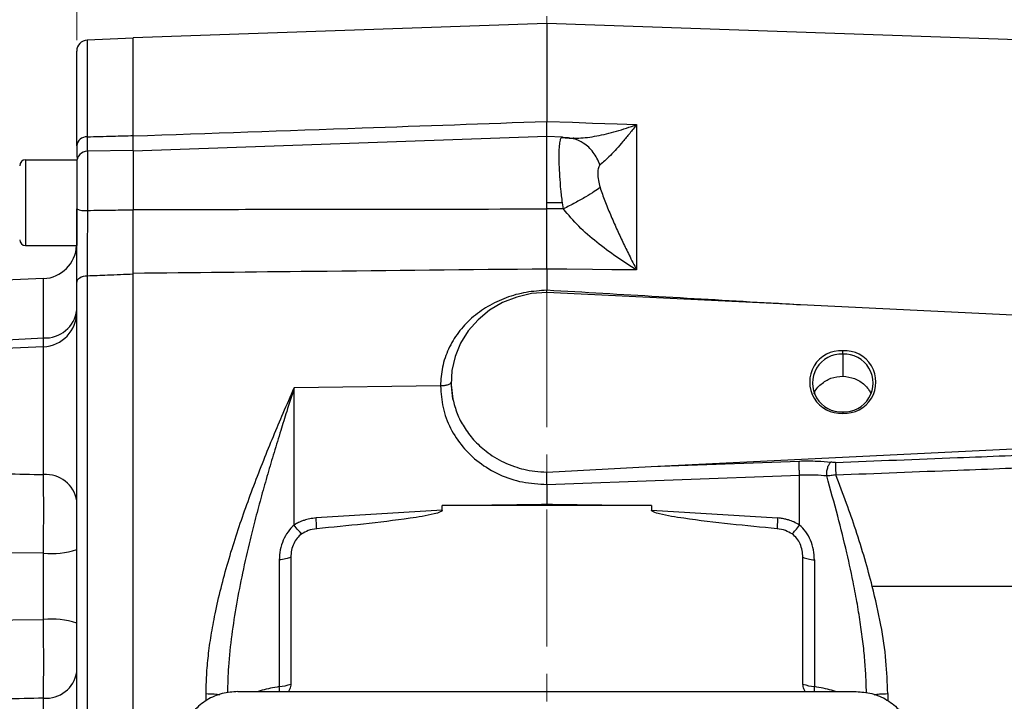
# Model space of a CAD drawing. Header units: inches. Extents: x 0.6 to 16.3, y 0.2 to 11.5.
# Tile 5 of 14: x 2.8 to 6.4, y 6.5 to 9. Entities that reach past the tile are written whole.
import ezdxf

# ---------------------------------------------------------------- set-up
doc = ezdxf.new("R2010")
doc.units = ezdxf.units.IN
doc.header["$MEASUREMENT"] = 0
doc.linetypes.add('CENTERX2', pattern=[0.8, 0.5, -0.1, 0.1, -0.1])
doc.styles.add('SLDTEXTSTYLE0', font='TXT', dxfattribs={"width": 0.75})
doc.dimstyles.new('SLDDIMSTYLE0', dxfattribs={"dimtxt": 0.137795, "dimasz": 0.14, "dimexe": 0, "dimexo": 0.0625, "dimgap": 0.034449, "dimtad": 0, "dimdec": 1, "dimlfac": 1.5, "dimrnd": 1e-09, "dimzin": 12, "dimdsep": 46, "dimtxsty": 'SLDTEXTSTYLE0', "dimblk1": 'CLOSED', "dimblk2": 'CLOSED', "dimsah": 1, "dimcen": 0.09, "dimadec": 0, "dimazin": 3, "dimtfac": 1, "dimtofl": 0, "dimtmove": 0, "dimatfit": 3, "dimldrblk": 'CLOSED', "dimfxl": 0, "dimfrac": 2, "dimtolj": 1, "dimtzin": 12, "dimarcsym": 0})
doc.dimstyles.new('SLDDIMSTYLE3', dxfattribs={"dimtxt": 0.137795, "dimasz": 0.14, "dimexe": 0, "dimexo": 0.0625, "dimgap": 0.034449, "dimtad": 0, "dimdec": 1, "dimlfac": 1.5, "dimrnd": 1e-09, "dimzin": 12, "dimdsep": 46, "dimtxsty": 'SLDTEXTSTYLE0', "dimblk1": 'CLOSED', "dimblk2": 'CLOSED', "dimsah": 1, "dimcen": 0.09, "dimadec": 0, "dimazin": 3, "dimtfac": 1, "dimtdec": 1, "dimtofl": 0, "dimtmove": 0, "dimatfit": 3, "dimldrblk": 'CLOSED', "dimfxl": 0, "dimfrac": 2, "dimtolj": 1, "dimtzin": 12, "dimarcsym": 0})

# ---------------------------------------------------------------- blocks, each defined once
blk = doc.blocks.new('_Closed')
at = {"color": 0, "linetype": 'ByBlock', "lineweight": -2}
for p, q in [((-1, 0.166667), (0, 0)), ((-1, 0.166667), (-1, -0.166667)), ((0, 0), (-1, -0.166667)), ((0, 0), (-1, 0))]:
    blk.add_line(p, q, dxfattribs=at)
blk = doc.blocks.new('_D_6')
at = {"color": 7, "linetype": 'Continuous', "lineweight": 0}
for p, q in [((7.8068, 10.1049), (7.7648, 10.1049)), ((7.7648, 10.1049), (7.7648, 9.8862)), ((8.1122, 10.1049), (8.1542, 10.1049)), ((8.1542, 10.1049), (8.1542, 9.8862)), ((4.719, 9.8564), (4.719, 9.9458)), ((9.429, 7.3445), (9.429, 9.9458)), ((4.719, 9.9064), (7.6439, 9.9064)), ((7.7648, 9.8862), (7.8068, 9.8862)), ((8.1542, 9.8862), (8.1122, 9.8862)), ((9.429, 9.9064), (8.2751, 9.9064))]:
    blk.add_line(p, q, dxfattribs=at)
at = {"color": 7, "linetype": 'Continuous', "lineweight": 18, "xscale": 0.14, "yscale": 0.14, "rotation": 180.0000000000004}
blk.add_blockref('_Closed', (4.719, 9.9064), dxfattribs=at)
at = {"color": 7, "linetype": 'Continuous', "lineweight": 18, "xscale": 0.14, "yscale": 0.14}
blk.add_blockref('_Closed', (9.429, 9.9064), dxfattribs=at)
at = {"color": 7, "linetype": 'Continuous', "lineweight": 18, "char_height": 0.1378, "attachment_point": 1, "style": 'SLDTEXTSTYLE0'}
for s, insert in [('179', (7.8068, 10.0638)), ('7.1', (7.8322, 9.8576))]:
    blk.add_mtext(s, dxfattribs=dict(at, insert=insert))
blk = doc.blocks.new('_D_7')
at = {"color": 7, "linetype": 'Continuous', "lineweight": 0}
for p, q in [((6.3056, 9.5374), (6.2636, 9.5374)), ((6.2636, 9.5374), (6.2636, 9.3186)), ((6.611, 9.5374), (6.653, 9.5374)), ((6.653, 9.5374), (6.653, 9.3186)), ((7.7644, 8.3868), (7.7644, 9.3783)), ((4.719, 9.3389), (6.1427, 9.3389)), ((6.2636, 9.3186), (6.3056, 9.3186)), ((6.653, 9.3186), (6.611, 9.3186)), ((7.7644, 9.3389), (6.7739, 9.3389))]:
    blk.add_line(p, q, dxfattribs=at)
at = {"color": 7, "linetype": 'Continuous', "lineweight": 18, "xscale": 0.14, "yscale": 0.14}
for p, rotation in [((4.719, 9.3389), 179.9999999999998), ((7.7644, 9.3389), 359.9999999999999)]:
    blk.add_blockref('_Closed', p, dxfattribs=dict(at, rotation=rotation))
at = {"color": 7, "linetype": 'Continuous', "lineweight": 18, "char_height": 0.1378, "attachment_point": 1, "style": 'SLDTEXTSTYLE0'}
for s, insert in [('116', (6.3056, 9.4963)), ('4.6', (6.331, 9.2901))]:
    blk.add_mtext(s, dxfattribs=dict(at, insert=insert))
blk = doc.blocks.new('_D_8')
at = {"color": 7, "linetype": 'Continuous', "lineweight": 0}
for p, q in [((3.8862, 9.5374), (3.8442, 9.5374)), ((3.8442, 9.5374), (3.8442, 9.3186)), ((4.0898, 9.5374), (4.1318, 9.5374)), ((4.1318, 9.5374), (4.1318, 9.3186)), ((3.0027, 8.9214), (3.0027, 9.3783)), ((3.0027, 9.3389), (3.7233, 9.3389)), ((3.8442, 9.3186), (3.8862, 9.3186)), ((4.1318, 9.3186), (4.0898, 9.3186)), ((4.719, 9.3389), (4.2526, 9.3389))]:
    blk.add_line(p, q, dxfattribs=at)
at = {"color": 7, "linetype": 'Continuous', "lineweight": 18, "xscale": 0.14, "yscale": 0.14}
for p, rotation in [((3.0027, 9.3389), 180.0000000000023), ((4.719, 9.3389), 2.289999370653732e-12)]:
    blk.add_blockref('_Closed', p, dxfattribs=dict(at, rotation=rotation))
at = {"color": 7, "linetype": 'Continuous', "lineweight": 18, "char_height": 0.1378, "attachment_point": 1, "style": 'SLDTEXTSTYLE0'}
for s, insert in [('65', (3.8862, 9.4963)), ('2.6', (3.8607, 9.2901))]:
    blk.add_mtext(s, dxfattribs=dict(at, insert=insert))
blk = doc.blocks.new('_D_9')
at = {"color": 7, "linetype": 'Continuous', "lineweight": 0}
for p, q in [((3.0749, 10.1049), (3.0329, 10.1049)), ((3.0329, 10.1049), (3.0329, 9.8862)), ((3.3803, 10.1049), (3.4223, 10.1049)), ((3.4223, 10.1049), (3.4223, 9.8862)), ((1.2638, 7.2648), (1.2638, 9.9458)), ((4.719, 9.8564), (4.719, 9.9458)), ((1.2638, 9.9064), (2.912, 9.9064)), ((3.0329, 9.8862), (3.0749, 9.8862)), ((3.4223, 9.8862), (3.3803, 9.8862)), ((4.719, 9.9064), (3.5432, 9.9064))]:
    blk.add_line(p, q, dxfattribs=at)
at = {"color": 7, "linetype": 'Continuous', "lineweight": 18, "xscale": 0.14, "yscale": 0.14, "rotation": 180.0000000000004}
blk.add_blockref('_Closed', (1.2638, 9.9064), dxfattribs=at)
at = {"color": 7, "linetype": 'Continuous', "lineweight": 18, "xscale": 0.14, "yscale": 0.14}
blk.add_blockref('_Closed', (4.719, 9.9064), dxfattribs=at)
at = {"color": 7, "linetype": 'Continuous', "lineweight": 18, "char_height": 0.1378, "attachment_point": 1, "style": 'SLDTEXTSTYLE0'}
for s, insert in [('132', (3.0749, 10.0638)), ('5.2', (3.1003, 9.8576))]:
    blk.add_mtext(s, dxfattribs=dict(at, insert=insert))

msp = doc.modelspace()

# ---------------------------------------------------------------- linework, layer by layer
at = {"color": 7, "linetype": 'CENTERX2', "lineweight": 18}
msp.add_line((4.719, 3.5098), (4.719, 9.817), dxfattribs=at)
at = {"color": 7, "linetype": 'Continuous', "lineweight": 25}
for p, q in [((4.719, 8.9826), (3.2094, 8.9299)), ((7.0801, 8.9002), (4.719, 8.9826)), ((4.719, 8.9826), (4.719, 8.6252)), ((3.2094, 8.9293), (3.0409, 8.922)), ((3.2094, 8.5722), (3.2094, 8.9299)), ((3.0027, 8.5364), (3.0027, 8.882)), ((5.0465, 8.6138), (5.0465, 8.0834)), ((4.719, 8.5698), (3.2094, 8.5171)), ((4.7762, 8.5678), (4.719, 8.5698)), ((4.719, 8.3289), (4.719, 8.5698)), ((4.8149, 8.5622), (4.7715, 8.5651)), ((3.2094, 8.5192), (3.042, 8.5163)), ((3.2094, 8.5192), (3.2094, 8.3031)), ((2.816, 8.4852), (2.816, 8.1726)), ((2.816, 8.4852), (3.0027, 8.4852)), ((3.0027, 8.4852), (3.0027, 8.1726)), ((4.719, 8.3062), (4.719, 8.3289)), ((4.7759, 8.3289), (4.719, 8.3289)), ((4.7792, 8.306), (4.7759, 8.3289)), ((2.816, 8.1726), (3.0027, 8.1726)), ((4.719, 8.0869), (4.719, 8.0092)), ((2.8816, 8.0521), (2.6276, 8.041)), ((3.0409, 8.0611), (3.0409, 5.7975)), ((3.2094, 5.7877), (3.2094, 8.0709)), ((3.0027, 5.8202), (3.0027, 8.0384)), ((4.7189, 8.0016), (4.719, 8.0092)), ((6.5656, 7.9109), (4.719, 8.0012)), ((2.8816, 7.8034), (2.5694, 7.7898)), ((5.799, 7.7761), (5.799, 7.789)), ((5.799, 7.7761), (5.799, 7.6956)), ((4.3307, 7.6603), (3.7969, 7.6536)), ((4.3693, 7.6747), (4.3693, 7.6746)), ((4.3758, 7.612), (4.3693, 7.6746)), ((3.7969, 7.1531), (3.7969, 7.6536)), ((5.799, 7.5662), (5.799, 7.5604)), ((5.0994, 7.3668), (6.5656, 7.4385)), ((5.0994, 7.3668), (5.6405, 7.3865)), ((4.7188, 7.346), (5.0994, 7.3668)), ((4.719, 7.3013), (5.6412, 7.3349)), ((5.6412, 7.1531), (5.6412, 7.3349)), ((4.719, 7.3013), (4.719, 7.2305)), ((4.3372, 7.2247), (4.6992, 7.2292)), ((4.3372, 7.207), (4.3372, 7.2247)), ((5.1008, 7.2247), (4.3372, 7.2247)), ((4.6992, 7.2292), (4.719, 7.2305)), ((4.719, 7.2305), (4.7389, 7.2292)), ((4.7389, 7.2292), (5.1008, 7.2247)), ((5.1008, 7.2247), (5.1008, 7.207)), ((4.3372, 7.207), (3.8768, 7.1787)), ((5.1008, 7.207), (5.5613, 7.1787)), ((2.8816, 6.8085), (2.8816, 7.0501)), ((3.7424, 7.0257), (3.7424, 6.5635)), ((3.7842, 7.0353), (3.7842, 6.5731)), ((5.6538, 6.5731), (5.6538, 7.0353)), ((5.6957, 7.0257), (5.6957, 6.5635)), ((7.0801, 6.9293), (5.9069, 6.9293)), ((3.5912, 6.5455), (5.8475, 6.5455))]:
    msp.add_line(p, q, dxfattribs=at)
at = {"color": 8, "linetype": 'Continuous', "lineweight": 25}
for p, q in [((3.0409, 8.922), (3.0409, 8.5693)), ((3.042, 8.5163), (3.042, 8.3008)), ((2.8816, 7.8355), (2.8816, 8.0521)), ((2.882, 7.8032), (2.8816, 7.8355)), ((2.8816, 7.3368), (2.8816, 7.8034)), ((2.8816, 6.0552), (2.8816, 6.5218)), ((3.4752, 6.5119), (3.4752, 6.5381)), ((5.9629, 6.5381), (5.9629, 6.5124))]:
    msp.add_line(p, q, dxfattribs=at)
at = {"color": 7, "linetype": 'Continuous', "lineweight": 25, "flags": 128}
for points in [[(4.719, 8.6252), (4.8124, 8.622), (4.8857, 8.6194)], [(4.8857, 8.6194), (4.9758, 8.6163), (5.0465, 8.6138)], [(4.7792, 8.306), (4.7455, 8.3061), (4.719, 8.3062)], [(4.8857, 8.0851), (4.7924, 8.0861), (4.719, 8.0869)], [(3.0409, 8.0611), (3.0334, 8.0605), (3.0262, 8.0591), (3.0196, 8.057), (3.0138, 8.0541), (3.0091, 8.0507), (3.0056, 8.0469), (3.0034, 8.0427), (3.0027, 8.0384)], [(5.0465, 8.0834), (4.9565, 8.0844), (4.8857, 8.0851)], [(4.719, 8.0012), (4.6632, 7.9971), (4.6088, 7.9846), (4.5572, 7.9642), (4.5098, 7.9363), (4.4677, 7.9018), (4.4321, 7.8614), (4.4038, 7.8162), (4.3837, 7.7674), (4.3721, 7.7163), (4.3695, 7.664), (4.3758, 7.612)], [(2.6276, 7.8239), (2.7698, 7.8304), (2.8816, 7.8355)], [(2.8816, 7.0501), (2.7393, 7.052), (2.6276, 7.0534)], [(2.6276, 6.8052), (2.7698, 6.8071), (2.8816, 6.8085)]]:
    msp.add_lwpolyline(points, dxfattribs=at)
at = {"color": 7, "linetype": 'Continuous', "lineweight": 25}
for centre, radius, start, end in [((3.0427, 8.882), 0.04, 92.5, 180), ((3.0391, 8.5327), 0.0366, 87.1584, 174.2161), ((2.816, 8.4639), 0.0213, 90, 180), ((3.0427, 8.4763), 0.04, 91, 180), ((3.0325, 8.3703), 0.0702, 244.8548, 277.7608), ((2.816, 8.1939), 0.0213, 180, 270), ((2.876, 8.1786), 0.1267, 272.5, 357.2683), ((2.8882, 7.9505), 0.1152, 266.6863, 353.5804), ((2.876, 7.9299), 0.1267, 272.5, 0), ((5.7927, 7.6747), 0.1144, 86.8318, 273.1682), ((5.7935, 7.6711), 0.1051, 86.9995, 273.0005), ((5.8054, 7.6747), 0.1144, 266.8318, 93.1682), ((5.8045, 7.6711), 0.1051, 266.9995, 93.0005), ((2.8911, 7.2244), 0.1129, 8.7237, 94.8738), ((2.9106, 7.3376), 0.2889, 264.2363, 288.5919), ((2.9106, 6.521), 0.2889, 71.4081, 95.7637), ((2.8911, 6.6342), 0.1129, 265.1262, 351.2763), ((3.7324, 6.7034), 0.1402, 274.0823, 291.7108), ((5.7057, 6.7034), 0.1402, 248.2892, 265.9177)]:
    msp.add_arc(centre, radius, start, end, dxfattribs=at)
for points, knots in [([(3.2094, 8.5722), (3.4877, 8.582), (3.9909, 8.5998), (4.4941, 8.6174), (4.719, 8.6252)], [0, 0, 0, 0, 0.553025, 1, 1, 1, 1]), ([(4.719, 8.5683), (4.719, 8.5708), (4.719, 8.5758), (4.719, 8.5952), (4.719, 8.6152), (4.719, 8.6252)], [0, 0, 0, 0, 0.333322, 0.666651, 1, 1, 1, 1]), ([(4.7792, 8.5666), (4.7974, 8.5652), (4.8346, 8.5622), (4.9014, 8.5716), (4.9725, 8.5878), (5.0218, 8.6051), (5.0465, 8.6138)], [0, 0, 0, 0, 0.2382258, 0.486485, 0.7420438, 1, 1, 1, 1]), ([(5.0465, 8.6138), (5.0381, 8.603), (5.0213, 8.5814), (4.9969, 8.5521), (4.9733, 8.525), (4.9512, 8.5014), (4.9305, 8.4812), (4.9186, 8.4717), (4.9129, 8.4671)], [0, 0, 0, 0, 0.178545, 0.356594, 0.521452, 0.692118, 0.851365, 1, 1, 1, 1]), ([(3.0409, 8.5693), (3.0724, 8.5701), (3.1285, 8.5716), (3.1847, 8.573), (3.2094, 8.5736)], [0, 0, 0, 0, 0.56, 1, 1, 1, 1]), ([(3.2094, 8.5251), (3.2094, 8.5304), (3.2094, 8.5415), (3.2094, 8.5626), (3.2094, 8.5736)], [0, 0, 0, 0, 0.4763484, 1, 1, 1, 1]), ([(3.2094, 8.5192), (3.2094, 8.52), (3.2094, 8.5235), (3.2094, 8.5403), (3.2094, 8.5616), (3.2094, 8.5722)], [0, 0, 0, 0, 0.13992, 0.569943, 1, 1, 1, 1]), ([(4.7759, 8.3289), (4.7739, 8.3452), (4.7699, 8.3781), (4.7661, 8.4258), (4.764, 8.47), (4.7636, 8.5081), (4.7648, 8.538), (4.7678, 8.558), (4.7724, 8.5687), (4.7769, 8.5673), (4.7792, 8.5666)], [0, 0, 0, 0, 0.123266, 0.248013, 0.374373, 0.502466, 0.629497, 0.754679, 0.878136, 1, 1, 1, 1]), ([(4.9129, 8.4671), (4.9057, 8.483), (4.8913, 8.5149), (4.8558, 8.546), (4.8175, 8.5639), (4.792, 8.5657), (4.7792, 8.5666)], [0, 0, 0, 0, 0.2797931, 0.5595853, 0.7797936, 1, 1, 1, 1]), ([(4.8176, 8.564), (4.8155, 8.5638), (4.8128, 8.5635), (4.8135, 8.5631), (4.8136, 8.563)], [0, 0, 0, 0, 0.7782328, 1, 1, 1, 1]), ([(3.0027, 8.5364), (3.0028, 8.5233), (3.0029, 8.4985), (3.0046, 8.4923), (3.0054, 8.4894)], [0, 0, 0, 0, 0.531578, 1, 1, 1, 1]), ([(4.9129, 8.4671), (4.9107, 8.4639), (4.9058, 8.457), (4.9048, 8.4363), (4.9058, 8.4119), (4.9107, 8.3932), (4.9129, 8.3847)], [0, 0, 0, 0, 0.227266, 0.500165, 0.772773, 1, 1, 1, 1]), ([(4.9129, 8.3847), (4.9066, 8.3799), (4.894, 8.3703), (4.8617, 8.3504), (4.8227, 8.3284), (4.7937, 8.3135), (4.7792, 8.306)], [0, 0, 0, 0, 0.249996, 0.499988, 0.749992, 1, 1, 1, 1]), ([(4.9129, 8.3847), (4.9186, 8.3683), (4.9305, 8.3344), (4.9512, 8.2842), (4.9733, 8.234), (4.9962, 8.1849), (5.0206, 8.1347), (5.0374, 8.1014), (5.0465, 8.0834)], [0, 0, 0, 0, 0.1486331, 0.3078767, 0.478548, 0.6433999, 0.8065583, 1, 1, 1, 1]), ([(3.0027, 8.0384), (3.0027, 8.0611), (3.0027, 8.1063), (3.0027, 8.1776), (3.0027, 8.2451), (3.0027, 8.2862), (3.0027, 8.3068)], [0, 0, 0, 0, 0.280583, 0.561045, 0.780106, 1, 1, 1, 1]), ([(3.042, 8.3008), (3.0732, 8.3012), (3.129, 8.3019), (3.1848, 8.3027), (3.2094, 8.3031)], [0, 0, 0, 0, 0.56, 1, 1, 1, 1]), ([(3.2094, 8.3044), (3.3458, 8.3045), (3.6223, 8.3046), (4.1255, 8.3051), (4.4922, 8.3058), (4.719, 8.3062)], [0, 0, 0, 0, 0.271223, 0.549273, 1, 1, 1, 1]), ([(3.2094, 8.0709), (3.2094, 8.0884), (3.2094, 8.1233), (3.2094, 8.182), (3.2094, 8.243), (3.2094, 8.2839), (3.2094, 8.3044)], [0, 0, 0, 0, 0.250015, 0.500011, 0.750002, 1, 1, 1, 1]), ([(3.2094, 8.0678), (3.2094, 8.0854), (3.2094, 8.1205), (3.2094, 8.1797), (3.2094, 8.2412), (3.2094, 8.2825), (3.2094, 8.3031)], [0, 0, 0, 0, 0.24979, 0.499109, 0.749739, 1, 1, 1, 1]), ([(4.719, 8.0869), (4.719, 8.1033), (4.719, 8.1362), (4.719, 8.1912), (4.719, 8.2484), (4.719, 8.2869), (4.719, 8.3062)], [0, 0, 0, 0, 0.250012, 0.500009, 0.750001, 1, 1, 1, 1]), ([(5.0465, 8.0834), (5.0218, 8.099), (4.9725, 8.1302), (4.9014, 8.1834), (4.8346, 8.2405), (4.7974, 8.2845), (4.7792, 8.306)], [0, 0, 0, 0, 0.257956, 0.513515, 0.761774, 1, 1, 1, 1]), ([(3.042, 8.3008), (3.0419, 8.2799), (3.0417, 8.2381), (3.0414, 8.1755), (3.0411, 8.115), (3.041, 8.0791), (3.0409, 8.0611)], [0, 0, 0, 0, 0.249601, 0.49918, 0.749229, 1, 1, 1, 1]), ([(4.719, 8.0869), (4.4337, 8.0838), (3.9305, 8.0785), (3.4273, 8.0732), (3.2094, 8.0709)], [0, 0, 0, 0, 0.566975, 1, 1, 1, 1]), ([(3.2094, 8.0678), (3.1779, 8.0666), (3.1218, 8.0643), (3.0657, 8.0621), (3.0409, 8.0611)], [0, 0, 0, 0, 0.56, 1, 1, 1, 1]), ([(4.719, 8.0092), (4.6936, 8.0076), (4.6427, 8.0043), (4.5693, 7.9836), (4.5018, 7.9517), (4.4426, 7.9089), (4.3941, 7.8565), (4.3581, 7.7962), (4.335, 7.7301), (4.3321, 7.6836), (4.3307, 7.6603)], [0, 0, 0, 0, 0.126128, 0.252111, 0.377899, 0.503063, 0.627883, 0.752195, 0.876179, 1, 1, 1, 1]), ([(5.695, 7.6322), (5.6951, 7.6325), (5.6979, 7.6462), (5.7188, 7.6679), (5.7546, 7.6916), (5.7842, 7.6943), (5.799, 7.6956)], [0, 0, 0, 0, 0.009143, 0.339533, 0.669779, 1, 1, 1, 1]), ([(5.799, 7.6956), (5.8137, 7.6939), (5.8431, 7.6905), (5.8744, 7.6701), (5.8919, 7.6504), (5.8989, 7.6389), (5.9017, 7.6331), (5.9023, 7.6319)], [0, 0, 0, 0, 0.336538, 0.673381, 0.842425, 0.968045, 1, 1, 1, 1]), ([(4.3693, 7.6746), (4.3685, 7.6726), (4.3671, 7.6685), (4.3568, 7.6638), (4.3441, 7.6609), (4.3352, 7.6605), (4.3307, 7.6603)], [0, 0, 0, 0, 0.27964, 0.559263, 0.779642, 1, 1, 1, 1]), ([(4.3307, 7.6603), (4.3325, 7.6337), (4.3361, 7.5805), (4.365, 7.5049), (4.4095, 7.4369), (4.4703, 7.3789), (4.5447, 7.3348), (4.6295, 7.306), (4.6892, 7.3029), (4.719, 7.3013)], [0, 0, 0, 0, 0.139978, 0.27995, 0.419943, 0.559953, 0.706621, 0.853307, 1, 1, 1, 1]), ([(3.4752, 6.5381), (3.4756, 6.5605), (3.4764, 6.6064), (3.4829, 6.6773), (3.4932, 6.7518), (3.5085, 6.8343), (3.529, 6.9236), (3.5549, 7.0187), (3.584, 7.1127), (3.6156, 7.2056), (3.6494, 7.2977), (3.6846, 7.3882), (3.7205, 7.4763), (3.7578, 7.5645), (3.7834, 7.6229), (3.7969, 7.6536)], [0, 0, 0, 0, 0.057625, 0.118258, 0.182072, 0.24922, 0.33107, 0.414167, 0.498643, 0.580537, 0.663775, 0.74939, 0.830326, 0.910774, 1, 1, 1, 1]), ([(4.3758, 7.612), (4.3804, 7.5944), (4.3897, 7.5592), (4.4157, 7.5092), (4.4507, 7.4623), (4.4897, 7.4264), (4.5278, 7.4), (4.5626, 7.3811), (4.5988, 7.3664), (4.6365, 7.3555), (4.6759, 7.348), (4.704, 7.3467), (4.7188, 7.346)], [0, 0, 0, 0, 0.120598, 0.241084, 0.36835, 0.50015, 0.579906, 0.663265, 0.750088, 0.825027, 0.908373, 1, 1, 1, 1]), ([(5.7729, 7.3815), (5.9213, 7.3873), (6.1855, 7.3977), (6.4497, 7.408), (6.5656, 7.4126)], [0, 0, 0, 0, 0.561319, 1, 1, 1, 1]), ([(5.6405, 7.3865), (5.6627, 7.3868), (5.7024, 7.3875), (5.7391, 7.3838), (5.7552, 7.3822)], [0, 0, 0, 0, 0.560123, 1, 1, 1, 1]), ([(5.7403, 7.3319), (5.7403, 7.3369), (5.7404, 7.347), (5.7436, 7.3623), (5.7487, 7.3752), (5.7531, 7.3798), (5.7552, 7.3822)], [0, 0, 0, 0, 0.249988, 0.499996, 0.74999, 1, 1, 1, 1]), ([(5.7729, 7.3815), (5.7695, 7.3814), (5.7634, 7.3813), (5.7577, 7.3819), (5.7552, 7.3822)], [0, 0, 0, 0, 0.559777, 1, 1, 1, 1]), ([(5.7729, 7.3815), (5.7728, 7.3794), (5.7726, 7.3751), (5.7727, 7.3637), (5.773, 7.3502), (5.7734, 7.3408), (5.7736, 7.3361)], [0, 0, 0, 0, 0.250008, 0.499996, 0.750007, 1, 1, 1, 1]), ([(2.5694, 7.3451), (2.6276, 7.3436), (2.7317, 7.3408), (2.8358, 7.3381), (2.8816, 7.3368)], [0, 0, 0, 0, 0.56, 1, 1, 1, 1]), ([(2.8816, 7.0501), (2.8818, 7.0769), (2.8822, 7.1304), (2.8823, 7.2083), (2.8822, 7.2801), (2.8818, 7.3179), (2.8816, 7.3368)], [0, 0, 0, 0, 0.250276, 0.500274, 0.750497, 1, 1, 1, 1]), ([(4.719, 7.3013), (4.719, 7.3048), (4.7189, 7.3121), (4.7188, 7.3241), (4.7187, 7.3363), (4.7187, 7.3427), (4.7188, 7.346)], [0, 0, 0, 0, 0.221539, 0.462044, 0.72153, 1, 1, 1, 1]), ([(5.7403, 7.3319), (5.7266, 7.3332), (5.695, 7.3361), (5.6607, 7.3353), (5.6412, 7.3349)], [0, 0, 0, 0, 0.430264, 1, 1, 1, 1]), ([(5.7736, 7.3361), (5.7679, 7.3351), (5.7563, 7.3331), (5.7456, 7.3323), (5.7403, 7.3319)], [0, 0, 0, 0, 0.501168, 1, 1, 1, 1]), ([(5.7736, 7.3361), (5.922, 7.3418), (6.1862, 7.352), (6.4504, 7.3621), (6.5663, 7.3665)], [0, 0, 0, 0, 0.561314, 1, 1, 1, 1]), ([(5.9069, 6.9293), (5.898, 6.9627), (5.8795, 7.0319), (5.8475, 7.1327), (5.8121, 7.2352), (5.7868, 7.3015), (5.7736, 7.3361)], [0, 0, 0, 0, 0.240702, 0.499078, 0.737895, 1, 1, 1, 1]), ([(4.6992, 7.2292), (4.7029, 7.2293), (4.7095, 7.2294), (4.7161, 7.2295), (4.719, 7.2295)], [0, 0, 0, 0, 0.56, 1, 1, 1, 1]), ([(4.719, 7.2295), (4.719, 7.2297), (4.719, 7.23), (4.719, 7.2303), (4.719, 7.2305)], [0, 0, 0, 0, 0.56, 1, 1, 1, 1]), ([(4.719, 7.2295), (4.7227, 7.2294), (4.7294, 7.2294), (4.736, 7.2293), (4.7389, 7.2292)], [0, 0, 0, 0, 0.56, 1, 1, 1, 1]), ([(4.3372, 7.207), (4.3372, 7.2067), (4.3371, 7.2062), (4.3366, 7.2051), (4.3344, 7.2029), (4.325, 7.1981), (4.2866, 7.1877), (4.1363, 7.1642), (3.9926, 7.1505), (3.8787, 7.1397)], [0, 0, 0, 0, 0.00175, 0.003655, 0.008292, 0.022202, 0.071781, 0.26474, 1, 1, 1, 1]), ([(5.5593, 7.1397), (5.4455, 7.1505), (5.3019, 7.1641), (5.1516, 7.1877), (5.1132, 7.1981), (5.1036, 7.2028), (5.1015, 7.2051), (5.1009, 7.2062), (5.1009, 7.2067), (5.1008, 7.207)], [0, 0, 0, 0, 0.735269, 0.927818, 0.977703, 0.991686, 0.99634, 0.998248, 1, 1, 1, 1]), ([(3.7969, 7.1531), (3.7888, 7.1452), (3.7722, 7.129), (3.7556, 7.0974), (3.7444, 7.0623), (3.7431, 7.038), (3.7424, 7.0257)], [0, 0, 0, 0, 0.231344, 0.477305, 0.735467, 1, 1, 1, 1]), ([(3.8768, 7.1787), (3.8689, 7.1779), (3.8539, 7.1764), (3.8351, 7.1712), (3.8191, 7.1651), (3.8072, 7.1594), (3.7996, 7.1548), (3.7969, 7.1531)], [0, 0, 0, 0, 0.279891, 0.530708, 0.684389, 0.883163, 1, 1, 1, 1]), ([(3.824, 7.1206), (3.82, 7.1246), (3.8119, 7.1327), (3.8019, 7.1463), (3.7969, 7.1531)], [0, 0, 0, 0, 0.49999, 1, 1, 1, 1]), ([(5.6412, 7.1531), (5.6344, 7.157), (5.6215, 7.1644), (5.6032, 7.1711), (5.5867, 7.1754), (5.5735, 7.1778), (5.5646, 7.1785), (5.5613, 7.1787)], [0, 0, 0, 0, 0.279853, 0.530444, 0.684178, 0.882769, 1, 1, 1, 1]), ([(5.614, 7.1206), (5.618, 7.1246), (5.6261, 7.1327), (5.6362, 7.1463), (5.6412, 7.1531)], [0, 0, 0, 0, 0.499998, 1, 1, 1, 1]), ([(5.6957, 7.0257), (5.695, 7.038), (5.6936, 7.0623), (5.6824, 7.0974), (5.6658, 7.129), (5.6492, 7.1452), (5.6412, 7.1531)], [0, 0, 0, 0, 0.264543, 0.522623, 0.768575, 1, 1, 1, 1]), ([(3.824, 7.1206), (3.8181, 7.1157), (3.806, 7.1057), (3.794, 7.0848), (3.7858, 7.0611), (3.7848, 7.0441), (3.7842, 7.0353)], [0, 0, 0, 0, 0.227619, 0.469324, 0.727673, 1, 1, 1, 1]), ([(3.8787, 7.1397), (3.8681, 7.138), (3.8485, 7.1348), (3.8317, 7.125), (3.824, 7.1206)], [0, 0, 0, 0, 0.545836, 1, 1, 1, 1]), ([(5.614, 7.1206), (5.6064, 7.125), (5.5896, 7.1348), (5.57, 7.138), (5.5593, 7.1397)], [0, 0, 0, 0, 0.454171, 1, 1, 1, 1]), ([(5.6538, 7.0353), (5.6519, 7.0519), (5.6491, 7.0763), (5.6325, 7.1051), (5.6202, 7.1154), (5.614, 7.1206)], [0, 0, 0, 0, 0.517396, 0.759937, 1, 1, 1, 1]), ([(5.9629, 6.5381), (5.9616, 6.5778), (5.9588, 6.661), (5.9391, 6.7922), (5.918, 6.8822), (5.9069, 6.9293)], [0, 0, 0, 0, 0.30364, 0.636196, 1, 1, 1, 1]), ([(2.8816, 6.5218), (2.8818, 6.5407), (2.8822, 6.5786), (2.8823, 6.6505), (2.8822, 6.7284), (2.8818, 6.7818), (2.8816, 6.8085)], [0, 0, 0, 0, 0.250276, 0.500274, 0.750497, 1, 1, 1, 1]), ([(3.5912, 6.5455), (3.572, 6.5441), (3.5322, 6.5412), (3.476, 6.5167), (3.4266, 6.4754), (3.3916, 6.4185), (3.3872, 6.3744), (3.385, 6.3531)], [0, 0, 0, 0, 0.1781784, 0.3680782, 0.5630808, 0.7888652, 1, 1, 1, 1]), ([(3.7842, 6.5731), (3.7838, 6.5669), (3.7832, 6.557), (3.7778, 6.5486), (3.7758, 6.5455)], [0, 0, 0, 0, 0.629252, 1, 1, 1, 1]), ([(5.6623, 6.5455), (5.6603, 6.5486), (5.6548, 6.557), (5.6542, 6.5669), (5.6538, 6.5731)], [0, 0, 0, 0, 0.370748, 1, 1, 1, 1]), ([(5.8475, 6.5455), (5.8668, 6.5441), (5.9065, 6.5412), (5.9627, 6.5167), (6.0121, 6.4754), (6.0471, 6.4185), (6.0515, 6.3744), (6.0537, 6.3531)], [0, 0, 0, 0, 0.178178, 0.368078, 0.563081, 0.788865, 1, 1, 1, 1]), ([(2.8816, 6.5218), (2.8342, 6.5205), (2.7495, 6.5183), (2.6649, 6.516), (2.6276, 6.5151)], [0, 0, 0, 0, 0.56, 1, 1, 1, 1])]:
    msp.add_open_spline(points, degree=3, knots=knots, dxfattribs=at)
at = {"color": 8, "linetype": 'Continuous', "lineweight": 25}
for points, knots in [([(3.0409, 8.5693), (3.041, 8.5585), (3.0411, 8.5369), (3.0413, 8.5199), (3.0414, 8.5167), (3.0415, 8.5159)], [0, 0, 0, 0, 0.4235647, 0.8471182, 1, 1, 1, 1]), ([(5.644, 7.956), (5.6084, 7.958), (5.3001, 7.9759), (4.9918, 7.9936), (4.719, 8.0092)], [0, 0, 0, 0, 0.115288, 1, 1, 1, 1]), ([(3.7969, 7.6536), (3.7877, 7.625), (3.7711, 7.5734), (3.7464, 7.4947), (3.7232, 7.4187), (3.6998, 7.3395), (3.6772, 7.2598), (3.6557, 7.1798), (3.6319, 7.0859), (3.608, 6.9814), (3.5853, 6.8654), (3.5678, 6.7515), (3.5557, 6.6431), (3.5539, 6.5726), (3.5531, 6.5406)], [0, 0, 0, 0, 0.081936, 0.147885, 0.222323, 0.294652, 0.367143, 0.440909, 0.511989, 0.620184, 0.719245, 0.817628, 0.9175, 1, 1, 1, 1]), ([(5.8853, 6.5407), (5.8851, 6.5543), (5.8846, 6.5888), (5.881, 6.6455), (5.8747, 6.7119), (5.8657, 6.7819), (5.854, 6.8555), (5.8372, 6.946), (5.8133, 7.0568), (5.7801, 7.1908), (5.754, 7.2832), (5.7403, 7.3319)], [0, 0, 0, 0, 0.050322, 0.127731, 0.209868, 0.296759, 0.388427, 0.48489, 0.637405, 0.809099, 1, 1, 1, 1]), ([(3.7424, 6.5635), (3.7206, 6.5598), (3.6928, 6.555), (3.6701, 6.5472), (3.6651, 6.5455)], [0, 0, 0, 0, 0.781519, 1, 1, 1, 1]), ([(3.7426, 6.5455), (3.7427, 6.5465), (3.7429, 6.5518), (3.7426, 6.5583), (3.7424, 6.5635)], [0, 0, 0, 0, 0.1885602, 1, 1, 1, 1]), ([(5.6954, 6.5455), (5.6954, 6.5459), (5.6951, 6.5511), (5.6954, 6.5576), (5.6957, 6.5635)], [0, 0, 0, 0, 0.071473, 1, 1, 1, 1]), ([(5.7729, 6.5455), (5.768, 6.5472), (5.7453, 6.555), (5.7174, 6.5598), (5.6957, 6.5635)], [0, 0, 0, 0, 0.218481, 1, 1, 1, 1]), ([(3.4752, 6.5381), (3.4855, 6.5378), (3.504, 6.5374), (3.5182, 6.5351), (3.5245, 6.5341)], [0, 0, 0, 0, 0.561252, 1, 1, 1, 1]), ([(5.9141, 6.5342), (5.9202, 6.5351), (5.9343, 6.5374), (5.9525, 6.5378), (5.9629, 6.5381)], [0, 0, 0, 0, 0.432328, 1, 1, 1, 1])]:
    msp.add_open_spline(points, degree=3, knots=knots, dxfattribs=at)
at = {"color": 7, "linetype": 'Continuous', "lineweight": 25}
for points in [[(5.6412, 7.3349), (5.6409, 7.34), (5.6404, 7.3502), (5.6401, 7.3658), (5.6401, 7.3792), (5.6404, 7.3841), (5.6405, 7.3865)], [(3.8787, 7.1397), (3.8785, 7.1449), (3.8781, 7.1553), (3.8772, 7.1709), (3.8768, 7.1787)], [(5.5613, 7.1787), (5.5608, 7.1709), (5.56, 7.1553), (5.5595, 7.1449), (5.5593, 7.1397)], [(3.7842, 7.0353), (3.7783, 7.0331), (3.7665, 7.0287), (3.7504, 7.0267), (3.7424, 7.0257)], [(5.6538, 7.0353), (5.6597, 7.0331), (5.6716, 7.0287), (5.6876, 7.0267), (5.6957, 7.0257)]]:
    msp.add_open_spline(points, degree=3, dxfattribs=at)

# ---------------------------------------------------------------- dimensions: what is measured, and where the dimension line sits
at = {"color": 7, "linetype": 'Continuous', "lineweight": 18}
for base, p1, p2, dimstyle, picture, middle in [((4.719, 9.9064), (1.2638, 7.2254), (4.719, 9.817), 'SLDDIMSTYLE3', '_D_9', (3.2276, 9.9064)), ((9.429, 9.9064), (4.719, 9.817), (9.429, 7.3051), 'SLDDIMSTYLE3', '_D_6', (7.9595, 9.9064)), ((4.719, 9.3389), (7.7644, 8.3474), (4.719, 9.817), 'SLDDIMSTYLE0', '_D_7', (6.4583, 9.3389))]:
    dim = msp.add_linear_dim(base=base, p1=p1, p2=p2, dimstyle=dimstyle, dxfattribs=at)
    dim.commit()
    dim.dimension.update_dxf_attribs({"geometry": picture, "text_midpoint": middle, "dimtype": 160})
dim = msp.add_linear_dim(base=(4.719, 9.3389), p1=(3.0027, 8.882), p2=(4.719, 9.817), angle=0, dimstyle='SLDDIMSTYLE3', dxfattribs=at)
dim.commit()
dim.dimension.update_dxf_attribs({"geometry": '_D_8', "text_midpoint": (3.988, 9.3389), "dimtype": 160})

doc.saveas('drawing.dxf')
